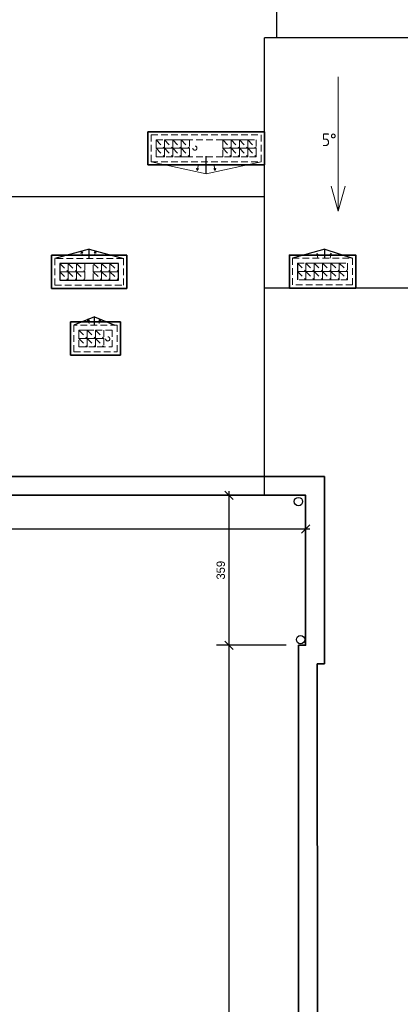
# Model space of a CAD drawing. Header units: millimetres. Extents: x 59723 to 73026, y -136 to 11642.
# Tile 6 of 11: x 64234 to 65146, y 7926 to 10283. Entities that reach past the tile are written whole.
import ezdxf

# ---------------------------------------------------------------- set-up
doc = ezdxf.new("R2010")
doc.units = ezdxf.units.MM
doc.header["$PDMODE"] = 3
doc.linetypes.add('KRESKOWA_X2', pattern=[12, 8, -4])
for name, color, linetype, lineweight in [('_wymiary', 1, 'Continuous', 9), ('meble', 230, 'Continuous', 13), ('opisy pom', 3, 'Continuous', 20), ('przerywana', 7, 'KRESKOWA_X2', 9), ('sciany', 4, 'Continuous', 50)]:
    doc.layers.add(name, color=color, linetype=linetype, lineweight=lineweight)
doc.layers.add('OBRYS SCIAN', color=7, linetype='Continuous')
doc.styles.add('ROMANS', font='ROMANS')
doc.dimstyles.new('Jacek2', dxfattribs={"dimscale": 2, "dimtxt": 10, "dimasz": 10, "dimexe": 15, "dimexo": 15, "dimgap": 5, "dimtad": 1, "dimdec": 0, "dimrnd": 0.5, "dimzin": 0, "dimdsep": 46, "dimtxsty": 'Standard', "dimblk": 'OBLIQUE', "dimcen": 0, "dimdle": 5, "dimadec": 1, "dimazin": 0, "dimtfac": 1, "dimtdec": 0, "dimtofl": 0, "dimtmove": 0, "dimatfit": 3, "dimfxl": 0, "dimtolj": 1, "dimtzin": 0, "dimarcsym": 0})

# ---------------------------------------------------------------- blocks, each defined once
blk = doc.blocks.new('_OBLIQUE')
at = {"color": 0, "linetype": 'ByBlock'}
blk.add_line((-0.5, -0.5), (0.5, 0.5), dxfattribs=at)
blk = doc.blocks.new('*D4')
at = {"layer": '_wymiary', "color": 0, "lineweight": -2}
for p, q in [((64736.5, 4268.1), (64735.9, 8795.7)), ((64872.2, 8785.7), (64705.9, 8785.7)), ((64872.9, 4278.1), (64706.5, 4278.1))]:
    blk.add_line(p, q, dxfattribs=at)
at = {"layer": 'Defpoints', "color": 0}
for p in [(64735.9, 8785.7), (64902.2, 8785.7), (64902.9, 4278.1)]:
    blk.add_point(p, dxfattribs=at)
at = {"layer": '_wymiary', "color": 0, "lineweight": -2, "xscale": 20, "yscale": 20, "zscale": 20}
for p, rotation in [((64735.9, 8785.7), 90.00863810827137), ((64736.5, 4278.1), 270.0086381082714)]:
    blk.add_blockref('_OBLIQUE', p, dxfattribs=dict(at, rotation=rotation))
at = {"layer": '_wymiary', "color": 0, "insert": (64756.2, 6531.9), "char_height": 20, "attachment_point": 5, "rotation": 270.0086}
blk.add_mtext('\\A1;4508', dxfattribs=at)
blk = doc.blocks.new('*D5')
at = {"layer": '_wymiary', "color": 0, "lineweight": -2}
for p, q in [((64735.9, 8775.7), (64735.9, 9154.7)), ((64872.2, 9144.7), (64705.9, 9144.7)), ((64872.2, 8785.7), (64705.9, 8785.7))]:
    blk.add_line(p, q, dxfattribs=at)
at = {"layer": 'Defpoints', "color": 0}
for p in [(64735.9, 9144.7), (64902.2, 9144.7), (64902.2, 8785.7)]:
    blk.add_point(p, dxfattribs=at)
at = {"layer": '_wymiary', "color": 0, "lineweight": -2, "xscale": 20, "yscale": 20, "zscale": 20}
for p, rotation in [((64735.9, 9144.7), 90), ((64735.9, 8785.7), 270)]:
    blk.add_blockref('_OBLIQUE', p, dxfattribs=dict(at, rotation=rotation))
at = {"layer": '_wymiary', "color": 0, "insert": (64715.9, 8965.2), "char_height": 20, "attachment_point": 5, "rotation": 90}
blk.add_mtext('\\A1;359', dxfattribs=at)
blk = doc.blocks.new('*D6')
at = {"layer": '_wymiary', "color": 0, "lineweight": -2}
for p, q in [((60824.7, 9114.7), (60824.7, 9033.5)), ((64919.2, 9114.7), (64919.2, 9033.5)), ((64929.2, 9063.5), (60814.7, 9063.5))]:
    blk.add_line(p, q, dxfattribs=at)
at = {"layer": 'Defpoints', "color": 0}
for p in [(60824.7, 9144.7), (64919.2, 9144.7), (60824.7, 9063.5)]:
    blk.add_point(p, dxfattribs=at)
at = {"layer": '_wymiary', "color": 0, "lineweight": -2, "xscale": 20, "yscale": 20, "zscale": 20, "rotation": 180}
blk.add_blockref('_OBLIQUE', (60824.7, 9063.5), dxfattribs=at)
at = {"layer": '_wymiary', "color": 0, "lineweight": -2, "xscale": 20, "yscale": 20, "zscale": 20}
blk.add_blockref('_OBLIQUE', (64919.2, 9063.5), dxfattribs=at)
at = {"layer": '_wymiary', "color": 0, "insert": (62872, 9083.5), "char_height": 20, "attachment_point": 5}
blk.add_mtext('\\A1;4095', dxfattribs=at)

msp = doc.modelspace()

# ---------------------------------------------------------------- linework, layer by layer
at = {"layer": 'meble'}
for q in [(64548.9, 9943.2), (64812.9, 9943.2)]:
    msp.add_line((64680.9, 9913.8), q, dxfattribs=at)
at = {"layer": 'OBRYS SCIAN'}
for p, q in [((64850.4, 10239.7), (64850.4, 10530.7)), ((66443.2, 10239.7), (64820.4, 10239.7)), ((64820.4, 9144.7), (64820.4, 10239.7)), ((64680.9, 9913.8), (64680.9, 9956.2)), ((61740.2, 9860.2), (64820.4, 9860.2)), ((64400.4, 9734.1), (64318.4, 9711.7)), ((64400.4, 9711.7), (64400.4, 9734.1)), ((64400.4, 9734.1), (64482.4, 9711.7)), ((64964.9, 9733.4), (64887.9, 9712.2)), ((64964.9, 9712.2), (64964.9, 9733.4)), ((64964.9, 9733.4), (65031.9, 9712.2)), ((64899.9, 9700.2), (64899.9, 9660.2)), ((66443.2, 9640.7), (64820.4, 9640.7)), ((64412.9, 9572), (64363.4, 9551.7)), ((64412.9, 9551.7), (64412.9, 9572)), ((64412.9, 9572), (64462.4, 9551.7)), ((64902.2, 9144.7), (64722.2, 9144.7))]:
    msp.add_line(p, q, dxfattribs=at)
at = {"layer": 'OBRYS SCIAN', "lineweight": 35}
for p, q in [((60869.7, 9189.7), (64964.2, 9189.7)), ((64964.2, 9189.7), (64964.2, 8740.7)), ((64964.2, 8740.7), (64947.2, 8740.7)), ((64947.2, 8740.7), (64947.9, 5488.6))]:
    msp.add_line(p, q, dxfattribs=at)
msp.add_lwpolyline([(70563.7, 4681.6), (70563.7, 4691.6), (66360.7, 4691.6), (66360.7, 8785.7), (66338.7, 8785.7), (66338.7, 9144.7), (72460.2, 9144.7), (72460.2, 10575.7), (61024.7, 10575.7), (61024.7, 9976.2), (60824.7, 9976.2), (60824.7, 9144.7), (64919.2, 9144.7), (64919.2, 8785.7), (64902.2, 8785.7), (64902.9, 5533.6), (64456.2, 5533.6), (64456.2, 3472.7), (64914.3, 3472.7), (69508.6, 712.2), (69513.8, 720.8)], dxfattribs=at)
at = {"layer": 'OBRYS SCIAN'}
msp.add_lwpolyline([(64330.4, 9659.7), (64470.4, 9659.7), (64470.4, 9699.7), (64330.4, 9699.7)], close=True, dxfattribs=at)
for centre in [(64901.9, 9129.5), (64907.2, 8799)]:
    msp.add_circle(centre, 10, dxfattribs=at)
at = {"layer": 'opisy pom'}
for p, q in [((64997.2, 10146.1), (64997.2, 9824.4)), ((64659.1, 9922), (64658, 9927.5)), ((64659.1, 9922), (64661.7, 9933.4)), ((64659.1, 9922), (64662.5, 9926.5)), ((64702.7, 9922), (64699.3, 9926.5)), ((64702.7, 9922), (64700.1, 9933.4)), ((64702.7, 9922), (64703.8, 9927.5)), ((64997.2, 9824.4), (64980.7, 9884.6)), ((64997.2, 9824.4), (65013.8, 9884.6)), ((64381.8, 9729.1), (64380.7, 9723.6)), ((64381.8, 9729.1), (64384.3, 9717.7)), ((64381.8, 9729.1), (64385.2, 9724.6)), ((64415.8, 9729.3), (64412.4, 9724.8)), ((64415.8, 9729.3), (64413.2, 9717.9)), ((64415.8, 9729.3), (64416.9, 9723.8)), ((64946.3, 9723.6), (64945.2, 9718.1)), ((64946.3, 9723.6), (64948.8, 9712.3)), ((64946.3, 9723.6), (64949.7, 9719.1)), ((64980.3, 9723.8), (64976.9, 9719.3)), ((64980.3, 9723.8), (64977.7, 9712.5)), ((64980.3, 9723.8), (64981.4, 9718.3)), ((64397.7, 9567), (64396.6, 9561.5)), ((64397.7, 9567), (64400.3, 9555.6)), ((64397.7, 9567), (64401.1, 9562.5)), ((64426.9, 9567.2), (64423.6, 9562.7)), ((64426.9, 9567.2), (64424.4, 9555.8)), ((64426.9, 9567.2), (64428.1, 9561.7))]:
    msp.add_line(p, q, dxfattribs=at)
at = {"layer": 'przerywana', "ltscale": 2}
for p, q in [((64548.9, 10007.2), (64812.9, 10007.2)), ((64548.9, 9943.2), (64548.9, 10007.2)), ((64560.9, 9995.2), (64800.9, 9995.2)), ((64560.9, 9955.2), (64560.9, 9995.2)), ((64560.9, 9995.2), (64560.9, 9955.2)), ((64560.9, 9995.2), (64580.9, 9975.2)), ((64580.9, 9995.2), (64600.9, 9975.2)), ((64600.9, 9995.2), (64620.9, 9975.2)), ((64620.9, 9995.2), (64640.9, 9975.2)), ((64640.9, 9955.2), (64640.9, 9995.2)), ((64720.9, 9955.2), (64720.9, 9995.2)), ((64720.9, 9995.2), (64740.9, 9975.2)), ((64740.9, 9995.2), (64760.9, 9975.2)), ((64760.9, 9995.2), (64780.9, 9975.2)), ((64780.9, 9995.2), (64800.9, 9975.2)), ((64800.9, 9995.2), (64800.9, 9955.2)), ((64812.9, 10007.2), (64812.9, 9943.2)), ((64560.9, 9975.2), (64580.9, 9955.2)), ((64580.9, 9975.2), (64600.9, 9955.2)), ((64600.9, 9975.2), (64620.9, 9955.2)), ((64620.9, 9975.2), (64640.9, 9955.2)), ((64720.9, 9975.2), (64740.9, 9955.2)), ((64740.9, 9975.2), (64760.9, 9955.2)), ((64760.9, 9975.2), (64780.9, 9955.2)), ((64780.9, 9975.2), (64800.9, 9955.2)), ((64560.9, 9955.2), (64720.9, 9955.2)), ((64548.9, 9943.2), (64812.9, 9943.2)), ((64887.9, 9712.2), (65031.9, 9712.2)), ((64887.9, 9648.2), (64887.9, 9712.2)), ((65031.9, 9648.2), (65031.9, 9712.2)), ((64330.4, 9699.7), (64350.4, 9679.7)), ((64350.4, 9699.7), (64370.4, 9679.7)), ((64370.4, 9699.7), (64390.4, 9679.7)), ((64410.4, 9699.7), (64430.4, 9679.7)), ((64430.4, 9699.7), (64450.4, 9679.7)), ((64450.4, 9699.7), (64470.4, 9679.7)), ((64899.9, 9700.2), (64921.9, 9700.2)), ((64899.9, 9700.2), (65019.9, 9700.2)), ((64899.9, 9700.2), (64919.9, 9680.2)), ((64919.9, 9700.2), (64939.9, 9680.2)), ((64939.9, 9700.2), (64959.9, 9680.2)), ((64959.9, 9700.2), (64979.9, 9680.2)), ((64979.9, 9700.2), (64999.9, 9680.2)), ((64999.9, 9700.2), (65019.9, 9680.2)), ((65019.9, 9660.2), (65019.9, 9700.2)), ((64330.4, 9679.7), (64350.4, 9659.7)), ((64350.4, 9679.7), (64370.4, 9659.7)), ((64370.4, 9679.7), (64390.4, 9659.7)), ((64410.4, 9679.7), (64430.4, 9659.7)), ((64430.4, 9679.7), (64450.4, 9659.7)), ((64450.4, 9679.7), (64470.4, 9659.7)), ((64899.9, 9680.2), (64919.9, 9660.2)), ((64919.9, 9680.2), (64939.9, 9660.2)), ((64939.9, 9680.2), (64959.9, 9660.2)), ((64959.9, 9680.2), (64979.9, 9660.2)), ((64979.9, 9680.2), (64999.9, 9660.2)), ((64999.9, 9680.2), (65019.9, 9660.2)), ((65031.9, 9648.2), (64887.9, 9648.2)), ((65019.9, 9660.2), (64899.9, 9660.2)), ((64375.4, 9539.7), (64395.4, 9519.7)), ((64395.4, 9539.7), (64415.4, 9519.7)), ((64415.4, 9539.7), (64435.4, 9519.7)), ((64375.4, 9519.7), (64395.4, 9499.7)), ((64395.4, 9519.7), (64415.4, 9499.7)), ((64415.4, 9519.7), (64435.4, 9499.7))]:
    msp.add_line(p, q, dxfattribs=at)
for points in [[(64580.9, 9975.2), (64560.9, 9975.2), (64560.9, 9995.2), (64580.9, 9995.2)], [(64600.9, 9975.2), (64580.9, 9975.2), (64580.9, 9995.2), (64600.9, 9995.2)], [(64620.9, 9975.2), (64600.9, 9975.2), (64600.9, 9995.2), (64620.9, 9995.2)], [(64640.9, 9975.2), (64620.9, 9975.2), (64620.9, 9995.2), (64640.9, 9995.2)], [(64740.9, 9975.2), (64720.9, 9975.2), (64720.9, 9995.2), (64740.9, 9995.2)], [(64760.9, 9975.2), (64740.9, 9975.2), (64740.9, 9995.2), (64760.9, 9995.2)], [(64780.9, 9975.2), (64760.9, 9975.2), (64760.9, 9995.2), (64780.9, 9995.2)], [(64800.9, 9975.2), (64780.9, 9975.2), (64780.9, 9995.2), (64800.9, 9995.2)], [(64580.9, 9955.2), (64560.9, 9955.2), (64560.9, 9975.2), (64580.9, 9975.2)], [(64600.9, 9955.2), (64580.9, 9955.2), (64580.9, 9975.2), (64600.9, 9975.2)], [(64620.9, 9955.2), (64600.9, 9955.2), (64600.9, 9975.2), (64620.9, 9975.2)], [(64640.9, 9955.2), (64620.9, 9955.2), (64620.9, 9975.2), (64640.9, 9975.2)], [(64740.9, 9955.2), (64720.9, 9955.2), (64720.9, 9975.2), (64740.9, 9975.2)], [(64760.9, 9955.2), (64740.9, 9955.2), (64740.9, 9975.2), (64760.9, 9975.2)], [(64780.9, 9955.2), (64760.9, 9955.2), (64760.9, 9975.2), (64780.9, 9975.2)], [(64800.9, 9955.2), (64780.9, 9955.2), (64780.9, 9975.2), (64800.9, 9975.2)], [(64318.4, 9647.7), (64482.4, 9647.7), (64482.4, 9711.7), (64318.4, 9711.7)], [(64350.4, 9679.7), (64330.4, 9679.7), (64330.4, 9699.7), (64350.4, 9699.7)], [(64370.4, 9679.7), (64350.4, 9679.7), (64350.4, 9699.7), (64370.4, 9699.7)], [(64390.4, 9679.7), (64370.4, 9679.7), (64370.4, 9699.7), (64390.4, 9699.7)], [(64430.4, 9679.7), (64410.4, 9679.7), (64410.4, 9699.7), (64430.4, 9699.7)], [(64450.4, 9679.7), (64430.4, 9679.7), (64430.4, 9699.7), (64450.4, 9699.7)], [(64470.4, 9679.7), (64450.4, 9679.7), (64450.4, 9699.7), (64470.4, 9699.7)], [(64919.9, 9680.2), (64899.9, 9680.2), (64899.9, 9700.2), (64919.9, 9700.2)], [(64939.9, 9680.2), (64919.9, 9680.2), (64919.9, 9700.2), (64939.9, 9700.2)], [(64959.9, 9680.2), (64939.9, 9680.2), (64939.9, 9700.2), (64959.9, 9700.2)], [(64979.9, 9680.2), (64959.9, 9680.2), (64959.9, 9700.2), (64979.9, 9700.2)], [(64999.9, 9680.2), (64979.9, 9680.2), (64979.9, 9700.2), (64999.9, 9700.2)], [(65019.9, 9680.2), (64999.9, 9680.2), (64999.9, 9700.2), (65019.9, 9700.2)], [(64350.4, 9659.7), (64330.4, 9659.7), (64330.4, 9679.7), (64350.4, 9679.7)], [(64370.4, 9659.7), (64350.4, 9659.7), (64350.4, 9679.7), (64370.4, 9679.7)], [(64390.4, 9659.7), (64370.4, 9659.7), (64370.4, 9679.7), (64390.4, 9679.7)], [(64430.4, 9659.7), (64410.4, 9659.7), (64410.4, 9679.7), (64430.4, 9679.7)], [(64450.4, 9659.7), (64430.4, 9659.7), (64430.4, 9679.7), (64450.4, 9679.7)], [(64470.4, 9659.7), (64450.4, 9659.7), (64450.4, 9679.7), (64470.4, 9679.7)], [(64919.9, 9660.2), (64899.9, 9660.2), (64899.9, 9680.2), (64919.9, 9680.2)], [(64939.9, 9660.2), (64919.9, 9660.2), (64919.9, 9680.2), (64939.9, 9680.2)], [(64959.9, 9660.2), (64939.9, 9660.2), (64939.9, 9680.2), (64959.9, 9680.2)], [(64979.9, 9660.2), (64959.9, 9660.2), (64959.9, 9680.2), (64979.9, 9680.2)], [(64999.9, 9660.2), (64979.9, 9660.2), (64979.9, 9680.2), (64999.9, 9680.2)], [(65019.9, 9660.2), (64999.9, 9660.2), (64999.9, 9680.2), (65019.9, 9680.2)], [(64363.4, 9487.7), (64467.4, 9487.7), (64467.4, 9551.7), (64363.4, 9551.7)], [(64395.4, 9519.7), (64375.4, 9519.7), (64375.4, 9539.7), (64395.4, 9539.7)], [(64375.4, 9499.7), (64455.4, 9499.7), (64455.4, 9539.7), (64375.4, 9539.7)], [(64415.4, 9519.7), (64395.4, 9519.7), (64395.4, 9539.7), (64415.4, 9539.7)], [(64435.4, 9519.7), (64415.4, 9519.7), (64415.4, 9539.7), (64435.4, 9539.7)], [(64395.4, 9499.7), (64375.4, 9499.7), (64375.4, 9519.7), (64395.4, 9519.7)], [(64415.4, 9499.7), (64395.4, 9499.7), (64395.4, 9519.7), (64415.4, 9519.7)], [(64435.4, 9499.7), (64415.4, 9499.7), (64415.4, 9519.7), (64435.4, 9519.7)]]:
    msp.add_lwpolyline(points, close=True, dxfattribs=at)
for centre in [(64653.9, 9975.6), (64445, 9518.9)]:
    msp.add_circle(centre, 5, dxfattribs=at)
at = {"layer": 'sciany', "lineweight": 35}
for p, q in [((64310.4, 9639.7), (64310.4, 9719.7)), ((64490.4, 9719.7), (64310.4, 9719.7)), ((64490.4, 9639.7), (64490.4, 9719.7)), ((64490.4, 9639.7), (64310.4, 9639.7)), ((64475.4, 9559.7), (64355.4, 9559.7)), ((64355.4, 9479.7), (64355.4, 9559.7)), ((64475.4, 9479.7), (64475.4, 9559.7)), ((64475.4, 9479.7), (64355.4, 9479.7))]:
    msp.add_line(p, q, dxfattribs=at)
msp.add_lwpolyline([(64541.4, 10014.7), (64820.4, 10014.7), (64820.4, 9935.7), (64541.4, 9935.7)], close=True, dxfattribs=at)
msp.add_lwpolyline([(65039.4, 9640.7), (64880.4, 9640.7), (64880.4, 9719.7), (65039.4, 9719.7), (65039.4, 9640.7)], dxfattribs=at)

# ---------------------------------------------------------------- texts
at = {"layer": 'opisy pom', "insert": (64958.2, 10010.7), "char_height": 30, "attachment_point": 1, "style": 'ROMANS'}
msp.add_mtext('{\\Fisocp.shx|c238;5°}', dxfattribs=at)

# ---------------------------------------------------------------- dimensions: what is measured, and where the dimension line sits
at = {"layer": '_wymiary'}
for p1, p2, distance, picture, middle in [((64902.2, 8785.7), (64902.2, 9144.7), 166.4, '*D5', (64715.9, 8965.2)), ((64919.222004, 9144.6869728), (60824.722004, 9144.6869728), 81.1532827, '*D6', (62871.972004, 9083.5336902)), ((64902.9, 4278.1), (64902.2, 8785.7), 166.4, '*D4', (64756.2, 6531.9))]:
    dim = msp.add_aligned_dim(p1=p1, p2=p2, distance=distance, dimstyle='Jacek2', dxfattribs=at)
    dim.commit()
    dim.dimension.update_dxf_attribs({"geometry": picture, "text_midpoint": middle})

doc.saveas('drawing.dxf')
